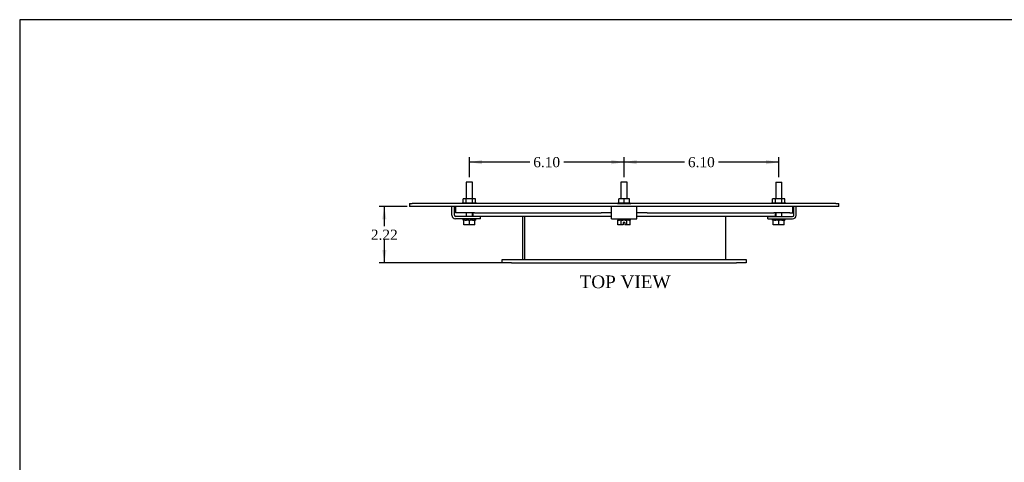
# Model space of a CAD drawing. Header units: inches. Extents: x 0.2 to 77.9, y -0.5 to 51.8.
# Tile 2 of 6: x 0.2 to 39.1, y 34.3 to 51.8. Entities that reach past the tile are written whole.
import ezdxf
from ezdxf.enums import TextEntityAlignment as Align

# ---------------------------------------------------------------- set-up
doc = ezdxf.new("R2010")
doc.units = ezdxf.units.IN
doc.header["$MEASUREMENT"] = 0
for name, color, linetype in [('COM43353', 7, 'Continuous'), ('COM49388', 7, 'Continuous'), ('COM49389', 7, 'Continuous'), ('COM49391', 7, 'Continuous'), ('COM49392', 7, 'Continuous'), ('Default', 7, 'Continuous'), ('GSK10524', 7, 'Continuous'), ('NTS16535', 7, 'Continuous'), ('SCC18019', 7, 'Continuous'), ('WAL253533', 7, 'Continuous')]:
    doc.layers.add(name, color=color, linetype=linetype)
doc.styles.add('SEACAD_Times_New_Roman', font='times.ttf')
doc.dimstyles.new('HAMMOND_(STH_-_66x44)', dxfattribs={"dimtxt": 0.4, "dimasz": 0.5, "dimexe": 0.2, "dimexo": 0.2, "dimgap": 0.1, "dimtad": 0, "dimtih": 1, "dimtoh": 1, "dimzin": 0, "dimdsep": 46, "dimtxsty": 'SEACAD_Times_New_Roman', "dimblk1": '_SE_FILLED', "dimblk2": '_SE_FILLED', "dimsah": 1, "dimcen": 0.2, "dimadec": 0, "dimazin": 0, "dimtfac": 0.8, "dimtofl": 0, "dimtmove": 1, "dimatfit": 3, "dimfxl": 1, "dimtolj": 1, "dimtzin": 0, "dimarcsym": 0})

# ---------------------------------------------------------------- blocks, each defined once
blk = doc.blocks.new('SE3')
at = {"layer": 'COM43353', "color": 7, "linetype": 'Continuous'}
for p, q in [((19.257, 42.281), (19.632, 42.281)), ((19.257, 42.156), (19.257, 42.281)), ((19.632, 42.156), (19.257, 42.156)), ((19.632, 42.281), (28.507, 42.281)), ((19.632, 42.156), (28.507, 42.156)), ((28.507, 42.281), (28.882, 42.281)), ((28.882, 42.156), (28.507, 42.156)), ((28.882, 42.281), (28.882, 42.156))]:
    blk.add_line(p, q, dxfattribs=at)
at = {"layer": 'COM49388', "color": 7, "linetype": 'Continuous'}
for p, q in [((17.283, 44.033), (17.283, 44.374)), ((17.378, 44.033), (17.378, 44.374)), ((23.57, 44.033), (23.57, 44.374)), ((24.57, 44.033), (24.57, 44.374)), ((30.762, 44.033), (30.762, 44.374)), ((30.857, 44.033), (30.857, 44.374)), ((18.408, 43.985), (17.426, 43.985)), ((18.408, 43.89), (17.426, 43.89)), ((18.408, 43.89), (18.408, 43.985)), ((23.57, 43.89), (23.57, 44.033)), ((23.57, 43.89), (24.57, 43.89)), ((24.57, 43.89), (24.57, 44.033)), ((29.732, 43.985), (30.714, 43.985)), ((29.732, 43.89), (29.732, 43.985)), ((29.732, 43.89), (30.714, 43.89))]:
    blk.add_line(p, q, dxfattribs=at)
for centre, radius, start, end in [((17.426, 44.033), 0.143, 180, 270), ((17.426, 44.033), 0.048, 180, 270), ((30.714, 44.033), 0.048, 270, 0), ((30.714, 44.033), 0.143, 270, 0)]:
    blk.add_arc(centre, radius, start, end, dxfattribs=at)
at = {"layer": 'COM49389', "color": 7, "linetype": 'Continuous'}
for p, q in [((20.069, 43.999), (20.069, 42.281)), ((20.141, 43.999), (20.141, 42.281)), ((20.142, 43.999), (20.142, 42.281)), ((28.069, 43.999), (28.069, 42.281))]:
    blk.add_line(p, q, dxfattribs=at)
at = {"layer": 'COM49391', "color": 7, "linetype": 'Continuous'}
for p, q in [((18.101, 44.124), (18.101, 43.999)), ((18.101, 43.999), (23.57, 43.999)), ((18.17, 44.124), (23.164, 44.124)), ((24.57, 43.999), (30.038, 43.999)), ((24.977, 44.124), (29.969, 44.124)), ((30.038, 43.999), (30.038, 44.124))]:
    blk.add_line(p, q, dxfattribs=at)
at = {"layer": 'COM49392', "color": 7, "linetype": 'Continuous'}
for p, q in [((15.607, 44.499), (15.717, 44.499)), ((15.607, 44.499), (15.607, 44.374)), ((15.717, 44.374), (15.607, 44.374)), ((23.805, 44.499), (15.717, 44.499)), ((23.805, 44.374), (15.717, 44.374)), ((23.805, 44.499), (24.335, 44.499)), ((24.335, 44.374), (23.805, 44.374)), ((32.423, 44.499), (24.335, 44.499)), ((32.423, 44.374), (24.335, 44.374)), ((32.423, 44.499), (32.532, 44.499)), ((32.532, 44.374), (32.423, 44.374)), ((32.532, 44.374), (32.532, 44.499))]:
    blk.add_line(p, q, dxfattribs=at)
at = {"layer": 'GSK10524', "color": 7, "linetype": 'Continuous'}
for p, q in [((17.42, 44.374), (17.42, 44.124)), ((30.721, 44.124), (30.721, 44.374)), ((17.53, 44.124), (17.42, 44.124)), ((18.17, 44.124), (17.53, 44.124)), ((23.57, 44.124), (23.164, 44.124)), ((24.977, 44.124), (24.57, 44.124)), ((30.611, 44.124), (29.969, 44.124)), ((30.611, 44.124), (30.721, 44.124))]:
    blk.add_line(p, q, dxfattribs=at)
at = {"layer": 'NTS16535', "color": 7, "linetype": 'Continuous'}
for p, q in [((17.848, 44.684), (17.726, 44.684)), ((17.726, 44.529), (17.726, 44.684)), ((18.094, 44.684), (17.848, 44.684)), ((17.848, 44.529), (17.848, 44.684)), ((18.217, 44.684), (18.094, 44.684)), ((18.094, 44.529), (18.094, 44.684)), ((18.217, 44.529), (18.217, 44.684)), ((24.07, 44.684), (23.857, 44.684)), ((23.857, 44.529), (23.857, 44.684)), ((24.283, 44.684), (24.07, 44.684)), ((24.07, 44.529), (24.07, 44.684)), ((24.283, 44.529), (24.283, 44.684)), ((30.046, 44.684), (29.923, 44.684)), ((29.923, 44.529), (29.923, 44.684)), ((30.292, 44.684), (30.046, 44.684)), ((30.046, 44.529), (30.046, 44.684)), ((30.415, 44.684), (30.292, 44.684)), ((30.292, 44.529), (30.292, 44.684)), ((30.415, 44.529), (30.415, 44.684)), ((17.691, 44.529), (17.831, 44.529)), ((17.691, 44.499), (17.691, 44.529)), ((17.831, 44.529), (18.112, 44.529)), ((17.831, 44.499), (17.831, 44.529)), ((18.112, 44.529), (18.252, 44.529)), ((18.112, 44.499), (18.112, 44.529)), ((18.252, 44.499), (18.252, 44.529)), ((23.827, 44.499), (23.827, 44.529)), ((23.827, 44.529), (24.07, 44.529)), ((24.07, 44.529), (24.313, 44.529)), ((24.07, 44.499), (24.07, 44.529)), ((24.313, 44.499), (24.313, 44.529)), ((29.888, 44.529), (30.029, 44.529)), ((29.888, 44.499), (29.888, 44.529)), ((30.029, 44.529), (30.029, 44.499)), ((30.029, 44.529), (30.309, 44.529)), ((30.309, 44.499), (30.309, 44.529)), ((30.309, 44.529), (30.45, 44.529)), ((30.45, 44.499), (30.45, 44.529))]:
    blk.add_line(p, q, dxfattribs=at)
at = {"layer": 'SCC18019', "color": 7, "linetype": 'Continuous'}
for p, q in [((18.093, 45.34), (17.849, 45.34)), ((17.849, 45.34), (17.849, 44.684)), ((18.093, 44.684), (18.093, 45.34)), ((24.192, 45.34), (23.948, 45.34)), ((23.948, 45.34), (23.948, 44.684)), ((24.192, 44.684), (24.192, 45.34)), ((30.047, 45.34), (30.291, 45.34)), ((30.047, 45.34), (30.047, 44.684)), ((30.291, 44.684), (30.291, 45.34)), ((17.849, 44.124), (17.849, 43.985)), ((18.093, 43.985), (18.093, 44.124)), ((30.047, 44.124), (30.047, 43.985)), ((30.291, 43.985), (30.291, 44.124)), ((17.799, 43.84), (17.756, 43.84)), ((17.756, 43.659), (17.756, 43.84)), ((17.971, 43.659), (17.756, 43.659)), ((17.939, 43.84), (17.873, 43.84)), ((17.971, 43.659), (17.971, 43.84)), ((18.186, 43.659), (17.971, 43.659)), ((18.07, 43.84), (18.004, 43.84)), ((18.186, 43.84), (18.143, 43.84)), ((18.186, 43.659), (18.186, 43.84)), ((23.829, 43.659), (23.829, 43.84)), ((23.961, 43.659), (23.829, 43.659)), ((23.851, 43.84), (23.847, 43.84)), ((23.961, 43.84), (23.918, 43.84)), ((23.961, 43.659), (23.961, 43.84)), ((23.963, 43.84), (23.961, 43.84)), ((24.036, 43.659), (23.961, 43.659)), ((24.11, 43.84), (24.03, 43.84)), ((24.104, 43.754), (24.036, 43.754)), ((24.036, 43.754), (24.036, 43.659)), ((24.104, 43.754), (24.104, 43.659)), ((24.179, 43.659), (24.104, 43.659)), ((24.179, 43.84), (24.178, 43.84)), ((24.223, 43.84), (24.179, 43.84)), ((24.179, 43.659), (24.179, 43.84)), ((24.311, 43.659), (24.179, 43.659)), ((24.293, 43.84), (24.29, 43.84)), ((24.311, 43.659), (24.311, 43.84)), ((29.997, 43.84), (29.954, 43.84)), ((29.954, 43.659), (29.954, 43.84)), ((30.169, 43.659), (29.954, 43.659)), ((30.137, 43.84), (30.071, 43.84)), ((30.169, 43.659), (30.169, 43.84)), ((30.384, 43.659), (30.169, 43.659)), ((30.267, 43.84), (30.202, 43.84)), ((30.384, 43.84), (30.341, 43.84)), ((30.384, 43.659), (30.384, 43.84))]:
    blk.add_line(p, q, dxfattribs=at)
at = {"layer": 'WAL253533', "color": 7, "linetype": 'Continuous'}
for p, q in [((17.726, 43.84), (17.726, 43.89)), ((17.746, 43.89), (17.746, 43.84)), ((17.799, 43.84), (17.799, 43.89)), ((17.852, 43.89), (17.852, 43.84)), ((17.89, 43.84), (17.89, 43.89)), ((17.939, 43.84), (17.939, 43.89)), ((18.004, 43.89), (18.004, 43.84)), ((18.053, 43.84), (18.053, 43.89)), ((18.091, 43.84), (18.091, 43.89)), ((18.143, 43.89), (18.143, 43.84)), ((18.197, 43.84), (18.197, 43.89)), ((18.217, 43.89), (18.217, 43.84)), ((23.82, 43.89), (23.82, 43.84)), ((23.822, 43.89), (23.822, 43.84)), ((23.851, 43.84), (23.851, 43.89)), ((23.889, 43.89), (23.889, 43.84)), ((23.946, 43.84), (23.946, 43.89)), ((23.963, 43.84), (23.963, 43.89)), ((24.025, 43.89), (24.025, 43.84)), ((24.039, 43.84), (24.039, 43.89)), ((24.102, 43.84), (24.102, 43.89)), ((24.116, 43.84), (24.116, 43.89)), ((24.178, 43.89), (24.178, 43.84)), ((24.194, 43.84), (24.194, 43.89)), ((24.252, 43.84), (24.252, 43.89)), ((24.29, 43.89), (24.29, 43.84)), ((24.318, 43.84), (24.318, 43.89)), ((24.32, 43.84), (24.32, 43.89)), ((29.923, 43.84), (29.923, 43.89)), ((29.943, 43.89), (29.943, 43.84)), ((29.997, 43.84), (29.997, 43.89)), ((30.05, 43.89), (30.05, 43.84)), ((30.087, 43.84), (30.087, 43.89)), ((30.137, 43.84), (30.137, 43.89)), ((30.202, 43.89), (30.202, 43.84)), ((30.251, 43.84), (30.251, 43.89)), ((30.288, 43.84), (30.288, 43.89)), ((30.341, 43.89), (30.341, 43.84)), ((30.395, 43.84), (30.395, 43.89)), ((30.415, 43.89), (30.415, 43.84)), ((17.726, 43.84), (17.746, 43.84)), ((17.756, 43.84), (17.746, 43.84)), ((17.799, 43.84), (17.852, 43.84)), ((17.873, 43.84), (17.852, 43.84)), ((17.939, 43.84), (18.004, 43.84)), ((18.091, 43.84), (18.07, 43.84)), ((18.091, 43.84), (18.143, 43.84)), ((18.197, 43.84), (18.186, 43.84)), ((18.197, 43.84), (18.217, 43.84)), ((23.822, 43.84), (23.82, 43.84)), ((23.847, 43.84), (23.822, 43.84)), ((23.851, 43.84), (23.889, 43.84)), ((23.918, 43.84), (23.889, 43.84)), ((23.963, 43.84), (24.025, 43.84)), ((24.03, 43.84), (24.025, 43.84)), ((24.116, 43.84), (24.11, 43.84)), ((24.116, 43.84), (24.178, 43.84)), ((24.252, 43.84), (24.223, 43.84)), ((24.252, 43.84), (24.29, 43.84)), ((24.318, 43.84), (24.293, 43.84)), ((24.32, 43.84), (24.318, 43.84)), ((29.923, 43.84), (29.943, 43.84)), ((29.954, 43.84), (29.943, 43.84)), ((29.997, 43.84), (30.05, 43.84)), ((30.071, 43.84), (30.05, 43.84)), ((30.137, 43.84), (30.202, 43.84)), ((30.288, 43.84), (30.267, 43.84)), ((30.288, 43.84), (30.341, 43.84)), ((30.395, 43.84), (30.384, 43.84)), ((30.395, 43.84), (30.415, 43.84))]:
    blk.add_line(p, q, dxfattribs=at)
blk = doc.blocks.new('DMBLK1080')
at = {"layer": 'Default', "linetype": 'Continuous', "transparency": 16777216}
for points in [[(24.57, 46.213), (24.07, 46.13), (24.57, 46.047)], [(29.669, 46.213), (29.669, 46.047), (30.169, 46.13)]]:
    blk.add_hatch(color=7, dxfattribs=at).paths.add_polyline_path(points)
at = {"layer": 'Default', "color": 7, "linetype": 'Continuous', "transparency": 16777216}
for p, q in [((24.07, 45.54), (24.07, 46.33)), ((30.169, 45.54), (30.169, 46.33)), ((26.449, 46.13), (24.07, 46.13)), ((30.169, 46.13), (27.79, 46.13))]:
    blk.add_line(p, q, dxfattribs=at)
at = {"layer": 'Default', "color": 7, "linetype": 'Continuous', "transparency": 16777216, "style": 'SEACAD_Times_New_Roman'}
blk.add_text('6.10', height=0.4, dxfattribs=at).set_placement((26.589, 46.33), align=Align.TOP_LEFT)
blk = doc.blocks.new('_SE_FILLED')
at = {"color": 0}
blk.add_line((0, 0), (-1, 0), dxfattribs=at)
blk.add_solid([(0, 0), (-1, -0.1665), (-1, 0.1665), (0, 0)], dxfattribs=at)
blk = doc.blocks.new('DMBLK1081')
at = {"layer": 'Default', "linetype": 'Continuous', "transparency": 16777216}
for points in [[(18.471, 46.213), (17.971, 46.13), (18.471, 46.047)], [(23.57, 46.213), (23.57, 46.047), (24.07, 46.13)]]:
    blk.add_hatch(color=7, dxfattribs=at).paths.add_polyline_path(points)
at = {"layer": 'Default', "color": 7, "linetype": 'Continuous', "transparency": 16777216}
for p, q in [((17.971, 45.54), (17.971, 46.33)), ((24.07, 45.54), (24.07, 46.33)), ((20.35, 46.13), (17.971, 46.13)), ((24.07, 46.13), (21.692, 46.13))]:
    blk.add_line(p, q, dxfattribs=at)
at = {"layer": 'Default', "color": 7, "linetype": 'Continuous', "transparency": 16777216, "style": 'SEACAD_Times_New_Roman'}
blk.add_text('6.10', height=0.4, dxfattribs=at).set_placement((20.49, 46.33), align=Align.TOP_LEFT)
blk = doc.blocks.new('DMBLK1083')
at = {"layer": 'Default', "linetype": 'Continuous', "transparency": 16777216}
for points in [[(14.533, 43.874), (14.699, 43.874), (14.616, 44.374)], [(14.533, 42.656), (14.616, 42.156), (14.699, 42.656)]]:
    blk.add_hatch(color=7, dxfattribs=at).paths.add_polyline_path(points)
at = {"layer": 'Default', "color": 7, "linetype": 'Continuous', "transparency": 16777216}
for p, q in [((15.517, 44.374), (14.416, 44.374)), ((14.616, 44.374), (14.616, 43.605)), ((14.616, 43.065), (14.616, 42.156)), ((19.432, 42.156), (14.416, 42.156))]:
    blk.add_line(p, q, dxfattribs=at)
at = {"layer": 'Default', "color": 7, "linetype": 'Continuous', "transparency": 16777216, "style": 'SEACAD_Times_New_Roman'}
blk.add_text('2.22', height=0.4, dxfattribs=at).set_placement((14.085, 43.465), align=Align.TOP_LEFT)
blk = doc.blocks.new('BORDER')
at = {"layer": 'Default', "color": 7, "linetype": 'Continuous'}
for p, q in [((0, 27.86), (-41.86, 27.86)), ((-41.86, 27.86), (-41.86, 0))]:
    blk.add_line(p, q, dxfattribs=at)

msp = doc.modelspace()

# ---------------------------------------------------------------- block references
at = {"layer": 'Default', "color": 7, "xscale": 1.855, "yscale": 1.855, "zscale": 1.855}
msp.add_blockref('BORDER', (77.888, 0.072), dxfattribs=at)
at = {"layer": 'Default'}
msp.add_blockref('SE3', (0, 0), dxfattribs=at)

# ---------------------------------------------------------------- texts
at = {"layer": 'Default', "color": 7, "linetype": 'Continuous', "style": 'SEACAD_Times_New_Roman'}
msp.add_text('TOP VIEW', height=0.5, dxfattribs=at).set_placement((22.316, 41.656), align=Align.TOP_LEFT)

# ---------------------------------------------------------------- dimensions: what is measured, and where the dimension line sits
at = {"layer": 'Default', "color": 7, "linetype": 'Continuous'}
for base, p1, p2, picture, middle in [((17.971, 46.13), (24.07, 45.34), (17.971, 45.34), 'DMBLK1081', (21.021, 46.13)), ((24.07, 46.13), (30.169, 45.34), (24.07, 45.34), 'DMBLK1080', (27.12, 46.13))]:
    dim = msp.add_linear_dim(base=base, p1=p1, p2=p2, text='\\A1;<>', dimstyle='HAMMOND_(STH_-_66x44)', override={"dimtmove": 0}, dxfattribs=at)
    dim.commit()
    dim.dimension.update_dxf_attribs({"geometry": picture, "text_midpoint": middle, "dimtype": 160})
dim = msp.add_linear_dim(base=(14.616, 42.156), p1=(15.717, 44.374), p2=(19.632, 42.156), angle=90, text='\\A1;<>', dimstyle='HAMMOND_(STH_-_66x44)', override={"dimtmove": 0}, dxfattribs=at)
dim.commit()
dim.dimension.update_dxf_attribs({"geometry": 'DMBLK1083', "text_midpoint": (14.616, 43.265), "dimtype": 160})

doc.saveas('drawing.dxf')
